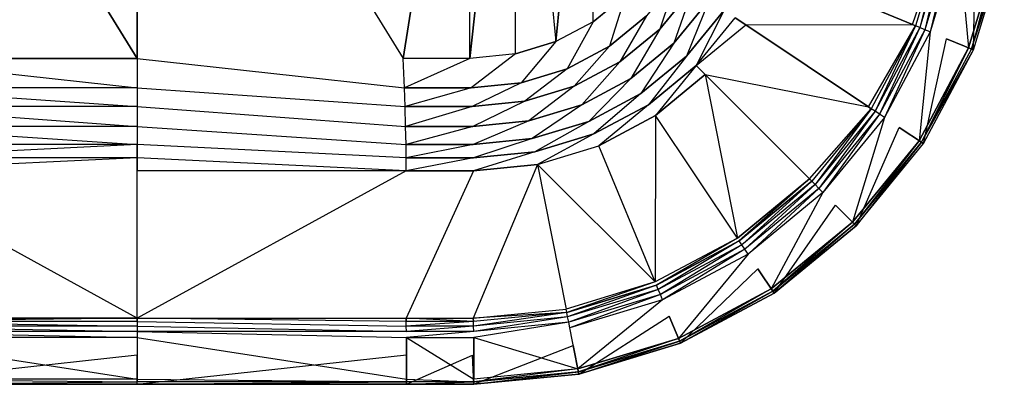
# Model space of a CAD drawing. Extents: x 0 to 0.6, y -0.37 to 0.
# Tile 4 of 6: x 0.26 to 0.597, y -0.37 to -0.246. Entities that reach past the tile are written whole.
import ezdxf

# ---------------------------------------------------------------- set-up
doc = ezdxf.new("R2010")
doc.units = 0
doc.layers.add('L0_WASHBASIN_N_3059_', color=7, linetype='CONTINUOUS')

msp = doc.modelspace()

# ---------------------------------------------------------------- linework, layer by layer
at = {"layer": 'L0_WASHBASIN_N_3059_', "color": 8}
for points, invisible_edges in [([(0.208978, -0.11127), (0.208978, -0.25873), (0.3, -0.25873), (0.208978, -0.11127)], 8), ([(0.208978, -0.11127), (0.3, -0.25873), (0.3, -0.11127), (0.208978, -0.11127)], 12), ([(0.391022, -0.25873), (0.3, -0.11127), (0.3, -0.25873), (0.391022, -0.25873)], 13), ([(0.3, -0.11127), (0.391022, -0.25873), (0.391022, -0.11127), (0.3, -0.11127)], 10), ([(0.391022, -0.11127), (0.391022, -0.25873), (0.413778, -0.11127), (0.391022, -0.11127)], 13), ([(0.413778, -0.11127), (0.391022, -0.25873), (0.413778, -0.25873), (0.413778, -0.11127)], 10), ([(0.413778, -0.11127), (0.413778, -0.25873), (0.429366, -0.112806), (0.413778, -0.11127)], 13), ([(0.429366, -0.112806), (0.413778, -0.25873), (0.429366, -0.257194), (0.429366, -0.112806)], 10), ([(0.429366, -0.112806), (0.429366, -0.257194), (0.443175, -0.253006), (0.429366, -0.112806)], 13), ([(0.429366, -0.112806), (0.443175, -0.253006), (0.443175, -0.116994), (0.429366, -0.112806)], 10), ([(0.443175, -0.116994), (0.443175, -0.253006), (0.455901, -0.123797), (0.443175, -0.116994)], 13), ([(0.455901, -0.123797), (0.443175, -0.253006), (0.455901, -0.246203), (0.455901, -0.123797)], 10), ([(0.455901, -0.123797), (0.455901, -0.246203), (0.467055, -0.237049), (0.455901, -0.123797)], 13), ([(0.574308, -0.216687, 0.085922), (0.518544, -0.227887, 0.018011), (0.565065, -0.247156, 0.085922), (0.574308, -0.216687, 0.085922)], 13), ([(0.565065, -0.247156, 0.085922), (0.57547, -0.216918, 0.087537), (0.574308, -0.216687, 0.085922), (0.565065, -0.247156, 0.085922)], 12), ([(0.57547, -0.216918, 0.087537), (0.565065, -0.247156, 0.085922), (0.56616, -0.24761, 0.087537), (0.57547, -0.216918, 0.087537)], 13), ([(0.567609, -0.248212, 0.088555), (0.57547, -0.216918, 0.087537), (0.56616, -0.24761, 0.087537), (0.567609, -0.248212, 0.088555)], 13), ([(0.57547, -0.216918, 0.087537), (0.567609, -0.248212, 0.088555), (0.577009, -0.217225, 0.088555), (0.57547, -0.216918, 0.087537)], 10), ([(0.569297, -0.248912, 0.088977), (0.577009, -0.217225, 0.088555), (0.567609, -0.248212, 0.088555), (0.569297, -0.248912, 0.088977)], 13), ([(0.577009, -0.217225, 0.088555), (0.569297, -0.248912, 0.088977), (0.578801, -0.217582, 0.088977), (0.577009, -0.217225, 0.088555)], 10), ([(0.571154, -0.249681, 0.088977), (0.578801, -0.217582, 0.088977), (0.569297, -0.248912, 0.088977), (0.571154, -0.249681, 0.088977)], 13), ([(0.578801, -0.217582, 0.088977), (0.571154, -0.249681, 0.088977), (0.580772, -0.217974, 0.088977), (0.578801, -0.217582, 0.088977)], 10), ([(0.584302, -0.255135, 0.088977), (0.580772, -0.217974, 0.088977), (0.571154, -0.249681, 0.088977), (0.584302, -0.255135, 0.088977)], 13), ([(0.580772, -0.217974, 0.088977), (0.584302, -0.255135, 0.088977), (0.594731, -0.220755, 0.088977), (0.580772, -0.217974, 0.088977)], 12), ([(0.586694, -0.219164, 0.086977), (0.585972, -0.255827, 0.086977), (0.576733, -0.252, 0.086977), (0.586694, -0.219164, 0.086977)], 13), ([(0.585231, -0.255519, 0.088977), (0.594731, -0.220755, 0.088977), (0.584302, -0.255135, 0.088977), (0.585231, -0.255519, 0.088977)], 13), ([(0.594731, -0.220755, 0.088977), (0.585231, -0.255519, 0.088977), (0.595717, -0.22095, 0.088977), (0.594731, -0.220755, 0.088977)], 12), ([(0.585231, -0.255519, 0.088977), (0.596504, -0.221107, 0.087977), (0.595717, -0.22095, 0.088977), (0.585231, -0.255519, 0.088977)], 12), ([(0.596504, -0.221107, 0.087977), (0.585231, -0.255519, 0.088977), (0.585972, -0.255827, 0.087977), (0.596504, -0.221107, 0.087977)], 13), ([(0.585972, -0.255827, 0.086977), (0.586694, -0.219164, 0.086977), (0.596504, -0.221107, 0.086977), (0.585972, -0.255827, 0.086977)], 12), ([(0.596504, -0.221107, 0.086977), (0.585972, -0.255827, 0.087977), (0.585972, -0.255827, 0.086977), (0.596504, -0.221107, 0.086977)], 13), ([(0.585972, -0.255827, 0.087977), (0.596504, -0.221107, 0.086977), (0.596504, -0.221107, 0.087977), (0.585972, -0.255827, 0.087977)], 12), ([(0.518544, -0.227887, 0.018011), (0.504529, -0.244818, 0.012061), (0.508188, -0.247262, 0.018011), (0.518544, -0.227887, 0.018011)], 13), ([(0.508188, -0.247262, 0.018011), (0.565065, -0.247156, 0.085922), (0.518544, -0.227887, 0.018011), (0.508188, -0.247262, 0.018011)], 12), ([(0.47872, -0.248714, 0.000918), (0.484564, -0.231477), (0.474161, -0.244155), (0.47872, -0.248714, 0.000918)], 13), ([(0.484564, -0.231477), (0.47872, -0.248714, 0.000918), (0.489926, -0.23506, 0.000918), (0.484564, -0.231477)], 12), ([(0.483548, -0.253542, 0.003533), (0.489926, -0.23506, 0.000918), (0.47872, -0.248714, 0.000918), (0.483548, -0.253542, 0.003533)], 13), ([(0.489926, -0.23506, 0.000918), (0.483548, -0.253542, 0.003533), (0.495603, -0.238853, 0.003533), (0.489926, -0.23506, 0.000918)], 12), ([(0.461483, -0.254558), (0.467055, -0.237049), (0.455901, -0.246203), (0.461483, -0.254558)], 13), ([(0.467055, -0.237049), (0.461483, -0.254558), (0.474161, -0.244155), (0.467055, -0.237049)], 12), ([(0.487909, -0.257903, 0.007446), (0.495603, -0.238853, 0.003533), (0.483548, -0.253542, 0.003533), (0.487909, -0.257903, 0.007446)], 13), ([(0.495603, -0.238853, 0.003533), (0.487909, -0.257903, 0.007446), (0.500731, -0.24228, 0.007446), (0.495603, -0.238853, 0.003533)], 12), ([(0.491139, -0.261133, 0.012061), (0.500731, -0.24228, 0.007446), (0.487909, -0.257903, 0.007446), (0.491139, -0.261133, 0.012061)], 13), ([(0.500731, -0.24228, 0.007446), (0.491139, -0.261133, 0.012061), (0.504529, -0.244818, 0.012061), (0.500731, -0.24228, 0.007446)], 12), ([(0.465066, -0.25992, 0.000918), (0.474161, -0.244155), (0.461483, -0.254558), (0.465066, -0.25992, 0.000918)], 13), ([(0.474161, -0.244155), (0.465066, -0.25992, 0.000918), (0.47872, -0.248714, 0.000918), (0.474161, -0.244155)], 12), ([(0.491139, -0.261133, 0.012061), (0.508188, -0.247262, 0.018011), (0.504529, -0.244818, 0.012061), (0.491139, -0.261133, 0.012061)], 12), ([(0.44702, -0.262289), (0.455901, -0.246203), (0.443175, -0.253006), (0.44702, -0.262289)], 13), ([(0.455901, -0.246203), (0.44702, -0.262289), (0.461483, -0.254558), (0.455901, -0.246203)], 12), ([(0.468859, -0.265597, 0.003533), (0.47872, -0.248714, 0.000918), (0.465066, -0.25992, 0.000918), (0.468859, -0.265597, 0.003533)], 13), ([(0.47872, -0.248714, 0.000918), (0.468859, -0.265597, 0.003533), (0.483548, -0.253542, 0.003533), (0.47872, -0.248714, 0.000918)], 12), ([(0.508188, -0.247262, 0.018011), (0.491139, -0.261133, 0.012061), (0.49425, -0.264244, 0.018011), (0.508188, -0.247262, 0.018011)], 13), ([(0.49425, -0.264244, 0.018011), (0.550056, -0.275237, 0.085922), (0.508188, -0.247262, 0.018011), (0.49425, -0.264244, 0.018011)], 12), ([(0.565065, -0.247156, 0.085922), (0.508188, -0.247262, 0.018011), (0.550056, -0.275237, 0.085922), (0.565065, -0.247156, 0.085922)], 13), ([(0.550056, -0.275237, 0.085922), (0.56616, -0.24761, 0.087537), (0.565065, -0.247156, 0.085922), (0.550056, -0.275237, 0.085922)], 12), ([(0.56616, -0.24761, 0.087537), (0.550056, -0.275237, 0.085922), (0.551041, -0.275896, 0.087537), (0.56616, -0.24761, 0.087537)], 13), ([(0.552345, -0.27677, 0.088555), (0.56616, -0.24761, 0.087537), (0.551041, -0.275896, 0.087537), (0.552345, -0.27677, 0.088555)], 13), ([(0.56616, -0.24761, 0.087537), (0.552345, -0.27677, 0.088555), (0.567609, -0.248212, 0.088555), (0.56616, -0.24761, 0.087537)], 10), ([(0.553863, -0.277786, 0.088977), (0.567609, -0.248212, 0.088555), (0.552345, -0.27677, 0.088555), (0.553863, -0.277786, 0.088977)], 13), ([(0.567609, -0.248212, 0.088555), (0.553863, -0.277786, 0.088977), (0.569297, -0.248912, 0.088977), (0.567609, -0.248212, 0.088555)], 10), ([(0.555534, -0.278902, 0.088977), (0.569297, -0.248912, 0.088977), (0.553863, -0.277786, 0.088977), (0.555534, -0.278902, 0.088977)], 13), ([(0.569297, -0.248912, 0.088977), (0.555534, -0.278902, 0.088977), (0.571154, -0.249681, 0.088977), (0.569297, -0.248912, 0.088977)], 10), ([(0.567366, -0.28682, 0.088977), (0.571154, -0.249681, 0.088977), (0.555534, -0.278902, 0.088977), (0.567366, -0.28682, 0.088977)], 13), ([(0.576733, -0.252, 0.086977), (0.568869, -0.287824, 0.086977), (0.560554, -0.282268, 0.086977), (0.576733, -0.252, 0.086977)], 13), ([(0.571154, -0.249681, 0.088977), (0.567366, -0.28682, 0.088977), (0.584302, -0.255135, 0.088977), (0.571154, -0.249681, 0.088977)], 12), ([(0.568869, -0.287824, 0.086977), (0.576733, -0.252, 0.086977), (0.585972, -0.255827, 0.086977), (0.568869, -0.287824, 0.086977)], 12), ([(0.431327, -0.26705), (0.443175, -0.253006), (0.429366, -0.257194), (0.431327, -0.26705)], 13), ([(0.443175, -0.253006), (0.431327, -0.26705), (0.44702, -0.262289), (0.443175, -0.253006)], 12), ([(0.449488, -0.268247, 0.000918), (0.461483, -0.254558), (0.44702, -0.262289), (0.449488, -0.268247, 0.000918)], 13), ([(0.461483, -0.254558), (0.449488, -0.268247, 0.000918), (0.465066, -0.25992, 0.000918), (0.461483, -0.254558)], 12), ([(0.472286, -0.270725, 0.007446), (0.483548, -0.253542, 0.003533), (0.468859, -0.265597, 0.003533), (0.472286, -0.270725, 0.007446)], 13), ([(0.483548, -0.253542, 0.003533), (0.472286, -0.270725, 0.007446), (0.487909, -0.257903, 0.007446), (0.483548, -0.253542, 0.003533)], 12), ([(0.568202, -0.287378, 0.088977), (0.584302, -0.255135, 0.088977), (0.567366, -0.28682, 0.088977), (0.568202, -0.287378, 0.088977)], 13), ([(0.584302, -0.255135, 0.088977), (0.568202, -0.287378, 0.088977), (0.585231, -0.255519, 0.088977), (0.584302, -0.255135, 0.088977)], 12), ([(0.568202, -0.287378, 0.088977), (0.585972, -0.255827, 0.087977), (0.585231, -0.255519, 0.088977), (0.568202, -0.287378, 0.088977)], 12), ([(0.585972, -0.255827, 0.087977), (0.568202, -0.287378, 0.088977), (0.568869, -0.287824, 0.087977), (0.585972, -0.255827, 0.087977)], 13), ([(0.585972, -0.255827, 0.086977), (0.568869, -0.287824, 0.087977), (0.568869, -0.287824, 0.086977), (0.585972, -0.255827, 0.086977)], 13), ([(0.568869, -0.287824, 0.087977), (0.585972, -0.255827, 0.086977), (0.585972, -0.255827, 0.087977), (0.568869, -0.287824, 0.087977)], 12), ([(0.3, -0.26873), (0.208978, -0.25873), (0.208585, -0.26873), (0.3, -0.26873)], 13), ([(0.208978, -0.25873), (0.3, -0.26873), (0.3, -0.25873), (0.208978, -0.25873)], 10), ([(0.391415, -0.26873), (0.3, -0.25873), (0.3, -0.26873), (0.391415, -0.26873)], 13), ([(0.3, -0.25873), (0.391415, -0.26873), (0.391022, -0.25873), (0.3, -0.25873)], 12), ([(0.391415, -0.26873), (0.413778, -0.25873), (0.391022, -0.25873), (0.391415, -0.26873)], 13), ([(0.413778, -0.25873), (0.391415, -0.26873), (0.414269, -0.26873), (0.413778, -0.25873)], 12), ([(0.414269, -0.26873), (0.429366, -0.257194), (0.413778, -0.25873), (0.414269, -0.26873)], 13), ([(0.429366, -0.257194), (0.414269, -0.26873), (0.431327, -0.26705), (0.429366, -0.257194)], 12), ([(0.474824, -0.274523, 0.012061), (0.487909, -0.257903, 0.007446), (0.472286, -0.270725, 0.007446), (0.474824, -0.274523, 0.012061)], 13), ([(0.487909, -0.257903, 0.007446), (0.474824, -0.274523, 0.012061), (0.491139, -0.261133, 0.012061), (0.487909, -0.257903, 0.007446)], 12), ([(0.432585, -0.273374, 0.000918), (0.44702, -0.262289), (0.431327, -0.26705), (0.432585, -0.273374, 0.000918)], 13), ([(0.44702, -0.262289), (0.432585, -0.273374, 0.000918), (0.449488, -0.268247, 0.000918), (0.44702, -0.262289)], 12), ([(0.452101, -0.274555, 0.003533), (0.465066, -0.25992, 0.000918), (0.449488, -0.268247, 0.000918), (0.452101, -0.274555, 0.003533)], 13), ([(0.465066, -0.25992, 0.000918), (0.452101, -0.274555, 0.003533), (0.468859, -0.265597, 0.003533), (0.465066, -0.25992, 0.000918)], 12), ([(0.477268, -0.278182, 0.018011), (0.491139, -0.261133, 0.012061), (0.474824, -0.274523, 0.012061), (0.477268, -0.278182, 0.018011)], 13), ([(0.491139, -0.261133, 0.012061), (0.477268, -0.278182, 0.018011), (0.49425, -0.264244, 0.018011), (0.491139, -0.261133, 0.012061)], 12), ([(0.454461, -0.280253, 0.007446), (0.468859, -0.265597, 0.003533), (0.452101, -0.274555, 0.003533), (0.454461, -0.280253, 0.007446)], 13), ([(0.468859, -0.265597, 0.003533), (0.454461, -0.280253, 0.007446), (0.472286, -0.270725, 0.007446), (0.468859, -0.265597, 0.003533)], 12), ([(0.505243, -0.32005, 0.085922), (0.49425, -0.264244, 0.018011), (0.477268, -0.278182, 0.018011), (0.505243, -0.32005, 0.085922)], 13), ([(0.550056, -0.275237, 0.085922), (0.49425, -0.264244, 0.018011), (0.529856, -0.29985, 0.085922), (0.550056, -0.275237, 0.085922)], 13), ([(0.49425, -0.264244, 0.018011), (0.505243, -0.32005, 0.085922), (0.529856, -0.29985, 0.085922), (0.49425, -0.264244, 0.018011)], 12), ([(0.3, -0.27515, 0.000918), (0.208585, -0.26873), (0.208359, -0.27515, 0.000918), (0.3, -0.27515, 0.000918)], 13), ([(0.208585, -0.26873), (0.3, -0.27515, 0.000918), (0.3, -0.26873), (0.208585, -0.26873)], 10), ([(0.391641, -0.27515, 0.000918), (0.3, -0.26873), (0.3, -0.27515, 0.000918), (0.391641, -0.27515, 0.000918)], 13), ([(0.3, -0.26873), (0.391641, -0.27515, 0.000918), (0.391415, -0.26873), (0.3, -0.26873)], 12), ([(0.391641, -0.27515, 0.000918), (0.414269, -0.26873), (0.391415, -0.26873), (0.391641, -0.27515, 0.000918)], 13), ([(0.414269, -0.26873), (0.391641, -0.27515, 0.000918), (0.414551, -0.27515, 0.000918), (0.414269, -0.26873)], 12), ([(0.414551, -0.27515, 0.000918), (0.431327, -0.26705), (0.414269, -0.26873), (0.414551, -0.27515, 0.000918)], 13), ([(0.431327, -0.26705), (0.414551, -0.27515, 0.000918), (0.432585, -0.273374, 0.000918), (0.431327, -0.26705)], 12), ([(0.433917, -0.280071, 0.003533), (0.449488, -0.268247, 0.000918), (0.432585, -0.273374, 0.000918), (0.433917, -0.280071, 0.003533)], 13), ([(0.449488, -0.268247, 0.000918), (0.433917, -0.280071, 0.003533), (0.452101, -0.274555, 0.003533), (0.449488, -0.268247, 0.000918)], 12), ([(0.456209, -0.284473, 0.012061), (0.472286, -0.270725, 0.007446), (0.454461, -0.280253, 0.007446), (0.456209, -0.284473, 0.012061)], 13), ([(0.472286, -0.270725, 0.007446), (0.456209, -0.284473, 0.012061), (0.474824, -0.274523, 0.012061), (0.472286, -0.270725, 0.007446)], 12), ([(0.3, -0.281955, 0.003533), (0.208359, -0.27515, 0.000918), (0.208168, -0.281955, 0.003533), (0.3, -0.281955, 0.003533)], 13), ([(0.208359, -0.27515, 0.000918), (0.3, -0.281955, 0.003533), (0.3, -0.27515, 0.000918), (0.208359, -0.27515, 0.000918)], 10), ([(0.391832, -0.281955, 0.003533), (0.3, -0.27515, 0.000918), (0.3, -0.281955, 0.003533), (0.391832, -0.281955, 0.003533)], 13), ([(0.3, -0.27515, 0.000918), (0.391832, -0.281955, 0.003533), (0.391641, -0.27515, 0.000918), (0.3, -0.27515, 0.000918)], 12), ([(0.391832, -0.281955, 0.003533), (0.414551, -0.27515, 0.000918), (0.391641, -0.27515, 0.000918), (0.391832, -0.281955, 0.003533)], 13), ([(0.414551, -0.27515, 0.000918), (0.391832, -0.281955, 0.003533), (0.41479, -0.281955, 0.003533), (0.414551, -0.27515, 0.000918)], 12), ([(0.41479, -0.281955, 0.003533), (0.432585, -0.273374, 0.000918), (0.414551, -0.27515, 0.000918), (0.41479, -0.281955, 0.003533)], 13), ([(0.432585, -0.273374, 0.000918), (0.41479, -0.281955, 0.003533), (0.433917, -0.280071, 0.003533), (0.432585, -0.273374, 0.000918)], 12), ([(0.43512, -0.28612, 0.007446), (0.452101, -0.274555, 0.003533), (0.433917, -0.280071, 0.003533), (0.43512, -0.28612, 0.007446)], 13), ([(0.452101, -0.274555, 0.003533), (0.43512, -0.28612, 0.007446), (0.454461, -0.280253, 0.007446), (0.452101, -0.274555, 0.003533)], 12), ([(0.457893, -0.288538, 0.018011), (0.474824, -0.274523, 0.012061), (0.456209, -0.284473, 0.012061), (0.457893, -0.288538, 0.018011)], 13), ([(0.474824, -0.274523, 0.012061), (0.457893, -0.288538, 0.018011), (0.477268, -0.278182, 0.018011), (0.474824, -0.274523, 0.012061)], 12), ([(0.529856, -0.29985, 0.085922), (0.551041, -0.275896, 0.087537), (0.550056, -0.275237, 0.085922), (0.529856, -0.29985, 0.085922)], 12), ([(0.551041, -0.275896, 0.087537), (0.529856, -0.29985, 0.085922), (0.530694, -0.300688, 0.087537), (0.551041, -0.275896, 0.087537)], 13), ([(0.531802, -0.301801, 0.088555), (0.551041, -0.275896, 0.087537), (0.530694, -0.300688, 0.087537), (0.531802, -0.301801, 0.088555)], 13), ([(0.551041, -0.275896, 0.087537), (0.531802, -0.301801, 0.088555), (0.552345, -0.27677, 0.088555), (0.551041, -0.275896, 0.087537)], 10), ([(0.477162, -0.335059, 0.085922), (0.477268, -0.278182, 0.018011), (0.457893, -0.288538, 0.018011), (0.477162, -0.335059, 0.085922)], 13), ([(0.477268, -0.278182, 0.018011), (0.477162, -0.335059, 0.085922), (0.505243, -0.32005, 0.085922), (0.477268, -0.278182, 0.018011)], 10), ([(0.533094, -0.303094, 0.088977), (0.552345, -0.27677, 0.088555), (0.531802, -0.301801, 0.088555), (0.533094, -0.303094, 0.088977)], 13), ([(0.552345, -0.27677, 0.088555), (0.533094, -0.303094, 0.088977), (0.553863, -0.277786, 0.088977), (0.552345, -0.27677, 0.088555)], 10), ([(0.534515, -0.304515, 0.088977), (0.553863, -0.277786, 0.088977), (0.533094, -0.303094, 0.088977), (0.534515, -0.304515, 0.088977)], 13), ([(0.553863, -0.277786, 0.088977), (0.534515, -0.304515, 0.088977), (0.555534, -0.278902, 0.088977), (0.553863, -0.277786, 0.088977)], 10), ([(0.544574, -0.314592, 0.088977), (0.555534, -0.278902, 0.088977), (0.534515, -0.304515, 0.088977), (0.544574, -0.314592, 0.088977)], 13), ([(0.555534, -0.278902, 0.088977), (0.544574, -0.314592, 0.088977), (0.567366, -0.28682, 0.088977), (0.555534, -0.278902, 0.088977)], 12), ([(0.3, -0.288106, 0.007446), (0.208168, -0.281955, 0.003533), (0.20804, -0.288106, 0.007446), (0.3, -0.288106, 0.007446)], 13), ([(0.208168, -0.281955, 0.003533), (0.3, -0.288106, 0.007446), (0.3, -0.281955, 0.003533), (0.208168, -0.281955, 0.003533)], 10), ([(0.39196, -0.288106, 0.007446), (0.3, -0.281955, 0.003533), (0.3, -0.288106, 0.007446), (0.39196, -0.288106, 0.007446)], 13), ([(0.3, -0.281955, 0.003533), (0.39196, -0.288106, 0.007446), (0.391832, -0.281955, 0.003533), (0.3, -0.281955, 0.003533)], 12), ([(0.39196, -0.288106, 0.007446), (0.41479, -0.281955, 0.003533), (0.391832, -0.281955, 0.003533), (0.39196, -0.288106, 0.007446)], 13), ([(0.41479, -0.281955, 0.003533), (0.39196, -0.288106, 0.007446), (0.41495, -0.288106, 0.007446), (0.41479, -0.281955, 0.003533)], 12), ([(0.41495, -0.288106, 0.007446), (0.433917, -0.280071, 0.003533), (0.41479, -0.281955, 0.003533), (0.41495, -0.288106, 0.007446)], 13), ([(0.433917, -0.280071, 0.003533), (0.41495, -0.288106, 0.007446), (0.43512, -0.28612, 0.007446), (0.433917, -0.280071, 0.003533)], 12), ([(0.436011, -0.2906, 0.012061), (0.454461, -0.280253, 0.007446), (0.43512, -0.28612, 0.007446), (0.436011, -0.2906, 0.012061)], 13), ([(0.454461, -0.280253, 0.007446), (0.436011, -0.2906, 0.012061), (0.456209, -0.284473, 0.012061), (0.454461, -0.280253, 0.007446)], 12), ([(0.560554, -0.282268, 0.086977), (0.545852, -0.31587, 0.086977), (0.538781, -0.308799, 0.086977), (0.560554, -0.282268, 0.086977)], 13), ([(0.545852, -0.31587, 0.086977), (0.560554, -0.282268, 0.086977), (0.568869, -0.287824, 0.086977), (0.545852, -0.31587, 0.086977)], 12), ([(0.415006, -0.292669, 0.012061), (0.43512, -0.28612, 0.007446), (0.41495, -0.288106, 0.007446), (0.415006, -0.292669, 0.012061)], 13), ([(0.43512, -0.28612, 0.007446), (0.415006, -0.292669, 0.012061), (0.436011, -0.2906, 0.012061), (0.43512, -0.28612, 0.007446)], 12), ([(0.436869, -0.294915, 0.018011), (0.456209, -0.284473, 0.012061), (0.436011, -0.2906, 0.012061), (0.436869, -0.294915, 0.018011)], 13), ([(0.456209, -0.284473, 0.012061), (0.436869, -0.294915, 0.018011), (0.457893, -0.288538, 0.018011), (0.456209, -0.284473, 0.012061)], 12), ([(0.207995, -0.292669, 0.012061), (0.3, -0.288106, 0.007446), (0.20804, -0.288106, 0.007446), (0.207995, -0.292669, 0.012061)], 13), ([(0.3, -0.288106, 0.007446), (0.207995, -0.292669, 0.012061), (0.3, -0.292669, 0.012061), (0.3, -0.288106, 0.007446)], 10), ([(0.3, -0.288106, 0.007446), (0.392005, -0.292669, 0.012061), (0.39196, -0.288106, 0.007446), (0.3, -0.288106, 0.007446)], 13), ([(0.392005, -0.292669, 0.012061), (0.3, -0.288106, 0.007446), (0.3, -0.292669, 0.012061), (0.392005, -0.292669, 0.012061)], 12), ([(0.392005, -0.292669, 0.012061), (0.41495, -0.288106, 0.007446), (0.39196, -0.288106, 0.007446), (0.392005, -0.292669, 0.012061)], 13), ([(0.41495, -0.288106, 0.007446), (0.392005, -0.292669, 0.012061), (0.415006, -0.292669, 0.012061), (0.41495, -0.288106, 0.007446)], 12), ([(0.436869, -0.294915, 0.018011), (0.477162, -0.335059, 0.085922), (0.457893, -0.288538, 0.018011), (0.436869, -0.294915, 0.018011)], 13), ([(0.545285, -0.315303, 0.088977), (0.567366, -0.28682, 0.088977), (0.544574, -0.314592, 0.088977), (0.545285, -0.315303, 0.088977)], 13), ([(0.567366, -0.28682, 0.088977), (0.545285, -0.315303, 0.088977), (0.568202, -0.287378, 0.088977), (0.567366, -0.28682, 0.088977)], 12), ([(0.545852, -0.31587, 0.087977), (0.568202, -0.287378, 0.088977), (0.545285, -0.315303, 0.088977), (0.545852, -0.31587, 0.087977)], 13), ([(0.568202, -0.287378, 0.088977), (0.545852, -0.31587, 0.087977), (0.568869, -0.287824, 0.087977), (0.568202, -0.287378, 0.088977)], 12), ([(0.568869, -0.287824, 0.086977), (0.545852, -0.31587, 0.087977), (0.545852, -0.31587, 0.086977), (0.568869, -0.287824, 0.086977)], 13), ([(0.545852, -0.31587, 0.087977), (0.568869, -0.287824, 0.086977), (0.568869, -0.287824, 0.087977), (0.545852, -0.31587, 0.087977)], 12), ([(0.207954, -0.297071, 0.018006), (0.3, -0.292669, 0.012061), (0.207995, -0.292669, 0.012061), (0.207954, -0.297071, 0.018006)], 13), ([(0.3, -0.292669, 0.012061), (0.207954, -0.297071, 0.018006), (0.3, -0.297073, 0.018004), (0.3, -0.292669, 0.012061)], 10), ([(0.3, -0.292669, 0.012061), (0.392046, -0.297071, 0.018006), (0.392005, -0.292669, 0.012061), (0.3, -0.292669, 0.012061)], 13), ([(0.392046, -0.297071, 0.018006), (0.3, -0.292669, 0.012061), (0.3, -0.297073, 0.018004), (0.392046, -0.297071, 0.018006)], 12), ([(0.392046, -0.297071, 0.018006), (0.415006, -0.292669, 0.012061), (0.392005, -0.292669, 0.012061), (0.392046, -0.297071, 0.018006)], 13), ([(0.415006, -0.292669, 0.012061), (0.392046, -0.297071, 0.018006), (0.415057, -0.29707, 0.018006), (0.415006, -0.292669, 0.012061)], 12), ([(0.415057, -0.29707, 0.018006), (0.436011, -0.2906, 0.012061), (0.415006, -0.292669, 0.012061), (0.415057, -0.29707, 0.018006)], 13), ([(0.436011, -0.2906, 0.012061), (0.415057, -0.29707, 0.018006), (0.436869, -0.294915, 0.018011), (0.436011, -0.2906, 0.012061)], 12), ([(0.414948, -0.347421, 0.085928), (0.436869, -0.294915, 0.018011), (0.415057, -0.29707, 0.018006), (0.414948, -0.347421, 0.085928)], 13), ([(0.436869, -0.294915, 0.018011), (0.414948, -0.347421, 0.085928), (0.446693, -0.344302, 0.085922), (0.436869, -0.294915, 0.018011)], 12), ([(0.477162, -0.335059, 0.085922), (0.436869, -0.294915, 0.018011), (0.446693, -0.344302, 0.085922), (0.477162, -0.335059, 0.085922)], 12), ([(0.207954, -0.297071, 0.018006), (0.3, -0.347417, 0.08593), (0.3, -0.297073, 0.018004), (0.207954, -0.297071, 0.018006)], 13), ([(0.3, -0.347417, 0.08593), (0.207954, -0.297071, 0.018006), (0.208042, -0.34742, 0.085928), (0.3, -0.347417, 0.08593)], 10), ([(0.3, -0.347417, 0.08593), (0.392046, -0.297071, 0.018006), (0.3, -0.297073, 0.018004), (0.3, -0.347417, 0.08593)], 13), ([(0.392046, -0.297071, 0.018006), (0.3, -0.347417, 0.08593), (0.391958, -0.34742, 0.085928), (0.392046, -0.297071, 0.018006)], 12), ([(0.391958, -0.34742, 0.085928), (0.415057, -0.29707, 0.018006), (0.392046, -0.297071, 0.018006), (0.391958, -0.34742, 0.085928)], 13), ([(0.415057, -0.29707, 0.018006), (0.391958, -0.34742, 0.085928), (0.414948, -0.347421, 0.085928), (0.415057, -0.29707, 0.018006)], 12), ([(0.505902, -0.321035, 0.087537), (0.529856, -0.29985, 0.085922), (0.505243, -0.32005, 0.085922), (0.505902, -0.321035, 0.087537)], 13), ([(0.529856, -0.29985, 0.085922), (0.505902, -0.321035, 0.087537), (0.530694, -0.300688, 0.087537), (0.529856, -0.29985, 0.085922)], 12), ([(0.506771, -0.322343, 0.088555), (0.530694, -0.300688, 0.087537), (0.505902, -0.321035, 0.087537), (0.506771, -0.322343, 0.088555)], 13), ([(0.530694, -0.300688, 0.087537), (0.506771, -0.322343, 0.088555), (0.531802, -0.301801, 0.088555), (0.530694, -0.300688, 0.087537)], 10), ([(0.507786, -0.323863, 0.088977), (0.531802, -0.301801, 0.088555), (0.506771, -0.322343, 0.088555), (0.507786, -0.323863, 0.088977)], 13), ([(0.531802, -0.301801, 0.088555), (0.507786, -0.323863, 0.088977), (0.533094, -0.303094, 0.088977), (0.531802, -0.301801, 0.088555)], 10), ([(0.508902, -0.325534, 0.088977), (0.533094, -0.303094, 0.088977), (0.507786, -0.323863, 0.088977), (0.508902, -0.325534, 0.088977)], 13), ([(0.533094, -0.303094, 0.088977), (0.508902, -0.325534, 0.088977), (0.534515, -0.304515, 0.088977), (0.533094, -0.303094, 0.088977)], 10), ([(0.516802, -0.337384, 0.088977), (0.534515, -0.304515, 0.088977), (0.508902, -0.325534, 0.088977), (0.516802, -0.337384, 0.088977)], 13), ([(0.534515, -0.304515, 0.088977), (0.516802, -0.337384, 0.088977), (0.544574, -0.314592, 0.088977), (0.534515, -0.304515, 0.088977)], 12), ([(0.538781, -0.308799, 0.086977), (0.517805, -0.338887, 0.086977), (0.51225, -0.330573, 0.086977), (0.538781, -0.308799, 0.086977)], 13), ([(0.517805, -0.338887, 0.086977), (0.538781, -0.308799, 0.086977), (0.545852, -0.31587, 0.086977), (0.517805, -0.338887, 0.086977)], 12), ([(0.51736, -0.33822, 0.088977), (0.544574, -0.314592, 0.088977), (0.516802, -0.337384, 0.088977), (0.51736, -0.33822, 0.088977)], 13), ([(0.544574, -0.314592, 0.088977), (0.51736, -0.33822, 0.088977), (0.545285, -0.315303, 0.088977), (0.544574, -0.314592, 0.088977)], 12), ([(0.517805, -0.338887, 0.087977), (0.545285, -0.315303, 0.088977), (0.51736, -0.33822, 0.088977), (0.517805, -0.338887, 0.087977)], 13), ([(0.545285, -0.315303, 0.088977), (0.517805, -0.338887, 0.087977), (0.545852, -0.31587, 0.087977), (0.545285, -0.315303, 0.088977)], 12), ([(0.545852, -0.31587, 0.087977), (0.517805, -0.338887, 0.086977), (0.545852, -0.31587, 0.086977), (0.545852, -0.31587, 0.087977)], 13), ([(0.517805, -0.338887, 0.086977), (0.545852, -0.31587, 0.087977), (0.517805, -0.338887, 0.087977), (0.517805, -0.338887, 0.086977)], 12), ([(0.477616, -0.336154, 0.087537), (0.505243, -0.32005, 0.085922), (0.477162, -0.335059, 0.085922), (0.477616, -0.336154, 0.087537)], 13), ([(0.505243, -0.32005, 0.085922), (0.477616, -0.336154, 0.087537), (0.505902, -0.321035, 0.087537), (0.505243, -0.32005, 0.085922)], 12), ([(0.478214, -0.337607, 0.088555), (0.505902, -0.321035, 0.087537), (0.477616, -0.336154, 0.087537), (0.478214, -0.337607, 0.088555)], 13), ([(0.505902, -0.321035, 0.087537), (0.478214, -0.337607, 0.088555), (0.506771, -0.322343, 0.088555), (0.505902, -0.321035, 0.087537)], 10), ([(0.478912, -0.339297, 0.088977), (0.506771, -0.322343, 0.088555), (0.478214, -0.337607, 0.088555), (0.478912, -0.339297, 0.088977)], 13), ([(0.506771, -0.322343, 0.088555), (0.478912, -0.339297, 0.088977), (0.507786, -0.323863, 0.088977), (0.506771, -0.322343, 0.088555)], 10), ([(0.479681, -0.341154, 0.088977), (0.507786, -0.323863, 0.088977), (0.478912, -0.339297, 0.088977), (0.479681, -0.341154, 0.088977)], 13), ([(0.507786, -0.323863, 0.088977), (0.479681, -0.341154, 0.088977), (0.508902, -0.325534, 0.088977), (0.507786, -0.323863, 0.088977)], 10), ([(0.485117, -0.35432, 0.088977), (0.508902, -0.325534, 0.088977), (0.479681, -0.341154, 0.088977), (0.485117, -0.35432, 0.088977)], 13), ([(0.508902, -0.325534, 0.088977), (0.485117, -0.35432, 0.088977), (0.516802, -0.337384, 0.088977), (0.508902, -0.325534, 0.088977)], 12), ([(0.51225, -0.330573, 0.086977), (0.485808, -0.35599, 0.086977), (0.481981, -0.346752, 0.086977), (0.51225, -0.330573, 0.086977)], 13), ([(0.485808, -0.35599, 0.086977), (0.51225, -0.330573, 0.086977), (0.517805, -0.338887, 0.086977), (0.485808, -0.35599, 0.086977)], 12), ([(0.446924, -0.345464, 0.087537), (0.477162, -0.335059, 0.085922), (0.446693, -0.344302, 0.085922), (0.446924, -0.345464, 0.087537)], 13), ([(0.477162, -0.335059, 0.085922), (0.446924, -0.345464, 0.087537), (0.477616, -0.336154, 0.087537), (0.477162, -0.335059, 0.085922)], 12), ([(0.447227, -0.347007, 0.088555), (0.477616, -0.336154, 0.087537), (0.446924, -0.345464, 0.087537), (0.447227, -0.347007, 0.088555)], 13), ([(0.477616, -0.336154, 0.087537), (0.447227, -0.347007, 0.088555), (0.478214, -0.337607, 0.088555), (0.477616, -0.336154, 0.087537)], 10), ([(0.447582, -0.348801, 0.088977), (0.478214, -0.337607, 0.088555), (0.447227, -0.347007, 0.088555), (0.447582, -0.348801, 0.088977)], 13), ([(0.478214, -0.337607, 0.088555), (0.447582, -0.348801, 0.088977), (0.478912, -0.339297, 0.088977), (0.478214, -0.337607, 0.088555)], 10), ([(0.447974, -0.350772, 0.088977), (0.478912, -0.339297, 0.088977), (0.447582, -0.348801, 0.088977), (0.447974, -0.350772, 0.088977)], 13), ([(0.478912, -0.339297, 0.088977), (0.447974, -0.350772, 0.088977), (0.479681, -0.341154, 0.088977), (0.478912, -0.339297, 0.088977)], 10), ([(0.485502, -0.355248, 0.088977), (0.516802, -0.337384, 0.088977), (0.485117, -0.35432, 0.088977), (0.485502, -0.355248, 0.088977)], 13), ([(0.516802, -0.337384, 0.088977), (0.485502, -0.355248, 0.088977), (0.51736, -0.33822, 0.088977), (0.516802, -0.337384, 0.088977)], 12), ([(0.485808, -0.35599, 0.087977), (0.51736, -0.33822, 0.088977), (0.485502, -0.355248, 0.088977), (0.485808, -0.35599, 0.087977)], 12), ([(0.51736, -0.33822, 0.088977), (0.485808, -0.35599, 0.087977), (0.517805, -0.338887, 0.087977), (0.51736, -0.33822, 0.088977)], 13), ([(0.517805, -0.338887, 0.087977), (0.485808, -0.35599, 0.086977), (0.517805, -0.338887, 0.086977), (0.517805, -0.338887, 0.087977)], 13), ([(0.485808, -0.35599, 0.086977), (0.517805, -0.338887, 0.087977), (0.485808, -0.35599, 0.087977), (0.485808, -0.35599, 0.086977)], 12), ([(0.450737, -0.364749, 0.088977), (0.479681, -0.341154, 0.088977), (0.447974, -0.350772, 0.088977), (0.450737, -0.364749, 0.088977)], 13), ([(0.479681, -0.341154, 0.088977), (0.450737, -0.364749, 0.088977), (0.485117, -0.35432, 0.088977), (0.479681, -0.341154, 0.088977)], 12), ([(0.414948, -0.347421, 0.085928), (0.446924, -0.345464, 0.087537), (0.446693, -0.344302, 0.085922), (0.414948, -0.347421, 0.085928)], 13), ([(0.446924, -0.345464, 0.087537), (0.414948, -0.347421, 0.085928), (0.415006, -0.348608, 0.087537), (0.446924, -0.345464, 0.087537)], 12), ([(0.41503, -0.350178, 0.088555), (0.446924, -0.345464, 0.087537), (0.415006, -0.348608, 0.087537), (0.41503, -0.350178, 0.088555)], 13), ([(0.446924, -0.345464, 0.087537), (0.41503, -0.350178, 0.088555), (0.447227, -0.347007, 0.088555), (0.446924, -0.345464, 0.087537)], 10), ([(0.3, -0.350178, 0.088555), (0.207995, -0.348608, 0.087537), (0.207976, -0.350178, 0.088555), (0.3, -0.350178, 0.088555)], 13), ([(0.207995, -0.348608, 0.087537), (0.3, -0.347417, 0.08593), (0.208042, -0.34742, 0.085928), (0.207995, -0.348608, 0.087537)], 13), ([(0.3, -0.347417, 0.08593), (0.207995, -0.348608, 0.087537), (0.3, -0.348608, 0.087537), (0.3, -0.347417, 0.08593)], 10), ([(0.207995, -0.348608, 0.087537), (0.3, -0.350178, 0.088555), (0.3, -0.348608, 0.087537), (0.207995, -0.348608, 0.087537)], 10), ([(0.3, -0.347417, 0.08593), (0.392005, -0.348608, 0.087537), (0.391958, -0.34742, 0.085928), (0.3, -0.347417, 0.08593)], 13), ([(0.392005, -0.348608, 0.087537), (0.3, -0.347417, 0.08593), (0.3, -0.348608, 0.087537), (0.392005, -0.348608, 0.087537)], 12), ([(0.392024, -0.350178, 0.088555), (0.3, -0.348608, 0.087537), (0.3, -0.350178, 0.088555), (0.392024, -0.350178, 0.088555)], 13), ([(0.3, -0.348608, 0.087537), (0.392024, -0.350178, 0.088555), (0.392005, -0.348608, 0.087537), (0.3, -0.348608, 0.087537)], 12), ([(0.391958, -0.34742, 0.085928), (0.415006, -0.348608, 0.087537), (0.414948, -0.347421, 0.085928), (0.391958, -0.34742, 0.085928)], 13), ([(0.415006, -0.348608, 0.087537), (0.391958, -0.34742, 0.085928), (0.392005, -0.348608, 0.087537), (0.415006, -0.348608, 0.087537)], 12), ([(0.392024, -0.350178, 0.088555), (0.415006, -0.348608, 0.087537), (0.392005, -0.348608, 0.087537), (0.392024, -0.350178, 0.088555)], 13), ([(0.415006, -0.348608, 0.087537), (0.392024, -0.350178, 0.088555), (0.41503, -0.350178, 0.088555), (0.415006, -0.348608, 0.087537)], 10), ([(0.415098, -0.352, 0.088977), (0.447227, -0.347007, 0.088555), (0.41503, -0.350178, 0.088555), (0.415098, -0.352, 0.088977)], 13), ([(0.447227, -0.347007, 0.088555), (0.415098, -0.352, 0.088977), (0.447582, -0.348801, 0.088977), (0.447227, -0.347007, 0.088555)], 10), ([(0.415196, -0.354, 0.088977), (0.447582, -0.348801, 0.088977), (0.415098, -0.352, 0.088977), (0.415196, -0.354, 0.088977)], 13), ([(0.447582, -0.348801, 0.088977), (0.415196, -0.354, 0.088977), (0.447974, -0.350772, 0.088977), (0.447582, -0.348801, 0.088977)], 10), ([(0.481981, -0.346752, 0.086977), (0.451088, -0.366522, 0.086977), (0.449145, -0.356713, 0.086977), (0.481981, -0.346752, 0.086977)], 13), ([(0.451088, -0.366522, 0.086977), (0.481981, -0.346752, 0.086977), (0.485808, -0.35599, 0.086977), (0.451088, -0.366522, 0.086977)], 12), ([(0.3, -0.354, 0.088977), (0.207921, -0.352, 0.088977), (0.207843, -0.354, 0.088977), (0.3, -0.354, 0.088977)], 13), ([(0.3, -0.352, 0.088977), (0.207976, -0.350178, 0.088555), (0.207921, -0.352, 0.088977), (0.3, -0.352, 0.088977)], 13), ([(0.207921, -0.352, 0.088977), (0.3, -0.354, 0.088977), (0.3, -0.352, 0.088977), (0.207921, -0.352, 0.088977)], 10), ([(0.207976, -0.350178, 0.088555), (0.3, -0.352, 0.088977), (0.3, -0.350178, 0.088555), (0.207976, -0.350178, 0.088555)], 10), ([(0.392079, -0.352, 0.088977), (0.3, -0.350178, 0.088555), (0.3, -0.352, 0.088977), (0.392079, -0.352, 0.088977)], 13), ([(0.3, -0.350178, 0.088555), (0.392079, -0.352, 0.088977), (0.392024, -0.350178, 0.088555), (0.3, -0.350178, 0.088555)], 12), ([(0.392157, -0.354, 0.088977), (0.3, -0.352, 0.088977), (0.3, -0.354, 0.088977), (0.392157, -0.354, 0.088977)], 13), ([(0.3, -0.352, 0.088977), (0.392157, -0.354, 0.088977), (0.392079, -0.352, 0.088977), (0.3, -0.352, 0.088977)], 10), ([(0.392079, -0.352, 0.088977), (0.41503, -0.350178, 0.088555), (0.392024, -0.350178, 0.088555), (0.392079, -0.352, 0.088977)], 13), ([(0.41503, -0.350178, 0.088555), (0.392079, -0.352, 0.088977), (0.415098, -0.352, 0.088977), (0.41503, -0.350178, 0.088555)], 10), ([(0.392157, -0.354, 0.088977), (0.415098, -0.352, 0.088977), (0.392079, -0.352, 0.088977), (0.392157, -0.354, 0.088977)], 13), ([(0.415098, -0.352, 0.088977), (0.392157, -0.354, 0.088977), (0.415196, -0.354, 0.088977), (0.415098, -0.352, 0.088977)], 12), ([(0.415196, -0.354, 0.088977), (0.450737, -0.364749, 0.088977), (0.447974, -0.350772, 0.088977), (0.415196, -0.354, 0.088977)], 12), ([(0.3, -0.3682, 0.088977), (0.207843, -0.354, 0.088977), (0.207843, -0.3682, 0.088977), (0.3, -0.3682, 0.088977)], 13), ([(0.207843, -0.354, 0.088977), (0.3, -0.3682, 0.088977), (0.3, -0.354, 0.088977), (0.207843, -0.354, 0.088977)], 10), ([(0.392157, -0.3682, 0.088977), (0.3, -0.354, 0.088977), (0.3, -0.3682, 0.088977), (0.392157, -0.3682, 0.088977)], 13), ([(0.3, -0.354, 0.088977), (0.392157, -0.3682, 0.088977), (0.392157, -0.354, 0.088977), (0.3, -0.354, 0.088977)], 12), ([(0.415148, -0.3682, 0.088977), (0.392157, -0.354, 0.088977), (0.392157, -0.3682, 0.088977), (0.415148, -0.3682, 0.088977)], 13), ([(0.392157, -0.354, 0.088977), (0.415148, -0.3682, 0.088977), (0.415196, -0.354, 0.088977), (0.392157, -0.354, 0.088977)], 12), ([(0.449145, -0.356713, 0.086977), (0.415196, -0.37, 0.086977), (0.414714, -0.360012, 0.086977), (0.449145, -0.356713, 0.086977)], 13), ([(0.450737, -0.364749, 0.088977), (0.415196, -0.354, 0.088977), (0.415148, -0.3682, 0.088977), (0.450737, -0.364749, 0.088977)], 13), ([(0.415196, -0.37, 0.086977), (0.449145, -0.356713, 0.086977), (0.451088, -0.366522, 0.086977), (0.415196, -0.37, 0.086977)], 12), ([(0.450933, -0.365735, 0.088977), (0.485117, -0.35432, 0.088977), (0.450737, -0.364749, 0.088977), (0.450933, -0.365735, 0.088977)], 13), ([(0.485117, -0.35432, 0.088977), (0.450933, -0.365735, 0.088977), (0.485502, -0.355248, 0.088977), (0.485117, -0.35432, 0.088977)], 12), ([(0.451088, -0.366522, 0.087977), (0.485502, -0.355248, 0.088977), (0.450933, -0.365735, 0.088977), (0.451088, -0.366522, 0.087977)], 12), ([(0.485502, -0.355248, 0.088977), (0.451088, -0.366522, 0.087977), (0.485808, -0.35599, 0.087977), (0.485502, -0.355248, 0.088977)], 13), ([(0.485808, -0.35599, 0.087977), (0.451088, -0.366522, 0.086977), (0.485808, -0.35599, 0.086977), (0.485808, -0.35599, 0.087977)], 13), ([(0.451088, -0.366522, 0.086977), (0.485808, -0.35599, 0.087977), (0.451088, -0.366522, 0.087977), (0.451088, -0.366522, 0.086977)], 12), ([(0.3, -0.36, 0.086977), (0.207843, -0.37, 0.086977), (0.207843, -0.36, 0.086977), (0.3, -0.36, 0.086977)], 13), ([(0.207843, -0.37, 0.086977), (0.3, -0.36, 0.086977), (0.3, -0.37, 0.086977), (0.207843, -0.37, 0.086977)], 10), ([(0.392157, -0.36, 0.086977), (0.3, -0.37, 0.086977), (0.3, -0.36, 0.086977), (0.392157, -0.36, 0.086977)], 13), ([(0.3, -0.37, 0.086977), (0.392157, -0.36, 0.086977), (0.392157, -0.37, 0.086977), (0.3, -0.37, 0.086977)], 12), ([(0.414714, -0.360012, 0.086977), (0.392157, -0.37, 0.086977), (0.392157, -0.36, 0.086977), (0.414714, -0.360012, 0.086977)], 13), ([(0.392157, -0.37, 0.086977), (0.414714, -0.360012, 0.086977), (0.415196, -0.37, 0.086977), (0.392157, -0.37, 0.086977)], 12), ([(0.415196, -0.3692, 0.088977), (0.450737, -0.364749, 0.088977), (0.415148, -0.3682, 0.088977), (0.415196, -0.3692, 0.088977)], 13), ([(0.450737, -0.364749, 0.088977), (0.415196, -0.3692, 0.088977), (0.450933, -0.365735, 0.088977), (0.450737, -0.364749, 0.088977)], 12), ([(0.450933, -0.365735, 0.088977), (0.415196, -0.37, 0.087977), (0.451088, -0.366522, 0.087977), (0.450933, -0.365735, 0.088977)], 13), ([(0.415196, -0.37, 0.087977), (0.450933, -0.365735, 0.088977), (0.415196, -0.3692, 0.088977), (0.415196, -0.37, 0.087977)], 12), ([(0.451088, -0.366522, 0.087977), (0.415196, -0.37, 0.086977), (0.451088, -0.366522, 0.086977), (0.451088, -0.366522, 0.087977)], 13), ([(0.415196, -0.37, 0.086977), (0.451088, -0.366522, 0.087977), (0.415196, -0.37, 0.087977), (0.415196, -0.37, 0.086977)], 12), ([(0.3, -0.3692, 0.088977), (0.207843, -0.3682, 0.088977), (0.207843, -0.3692, 0.088977), (0.3, -0.3692, 0.088977)], 13), ([(0.207843, -0.3682, 0.088977), (0.3, -0.3692, 0.088977), (0.3, -0.3682, 0.088977), (0.207843, -0.3682, 0.088977)], 10), ([(0.3, -0.3692, 0.088977), (0.207843, -0.37, 0.087977), (0.3, -0.37, 0.087977), (0.3, -0.3692, 0.088977)], 13), ([(0.207843, -0.37, 0.087977), (0.3, -0.3692, 0.088977), (0.207843, -0.3692, 0.088977), (0.207843, -0.37, 0.087977)], 10), ([(0.3, -0.37, 0.087977), (0.207843, -0.37, 0.086977), (0.3, -0.37, 0.086977), (0.3, -0.37, 0.087977)], 13), ([(0.207843, -0.37, 0.086977), (0.3, -0.37, 0.087977), (0.207843, -0.37, 0.087977), (0.207843, -0.37, 0.086977)], 10), ([(0.392157, -0.3692, 0.088977), (0.3, -0.3682, 0.088977), (0.3, -0.3692, 0.088977), (0.392157, -0.3692, 0.088977)], 13), ([(0.3, -0.3682, 0.088977), (0.392157, -0.3692, 0.088977), (0.392157, -0.3682, 0.088977), (0.3, -0.3682, 0.088977)], 12), ([(0.392157, -0.3692, 0.088977), (0.3, -0.37, 0.087977), (0.392157, -0.37, 0.087977), (0.392157, -0.3692, 0.088977)], 13), ([(0.3, -0.37, 0.087977), (0.392157, -0.3692, 0.088977), (0.3, -0.3692, 0.088977), (0.3, -0.37, 0.087977)], 12), ([(0.392157, -0.37, 0.087977), (0.3, -0.37, 0.086977), (0.392157, -0.37, 0.086977), (0.392157, -0.37, 0.087977)], 13), ([(0.3, -0.37, 0.086977), (0.392157, -0.37, 0.087977), (0.3, -0.37, 0.087977), (0.3, -0.37, 0.086977)], 12), ([(0.415196, -0.3692, 0.088977), (0.392157, -0.3682, 0.088977), (0.392157, -0.3692, 0.088977), (0.415196, -0.3692, 0.088977)], 13), ([(0.392157, -0.3682, 0.088977), (0.415196, -0.3692, 0.088977), (0.415148, -0.3682, 0.088977), (0.392157, -0.3682, 0.088977)], 12), ([(0.415196, -0.3692, 0.088977), (0.392157, -0.37, 0.087977), (0.415196, -0.37, 0.087977), (0.415196, -0.3692, 0.088977)], 13), ([(0.392157, -0.37, 0.087977), (0.415196, -0.3692, 0.088977), (0.392157, -0.3692, 0.088977), (0.392157, -0.37, 0.087977)], 12), ([(0.415196, -0.37, 0.087977), (0.392157, -0.37, 0.086977), (0.415196, -0.37, 0.086977), (0.415196, -0.37, 0.087977)], 13), ([(0.392157, -0.37, 0.086977), (0.415196, -0.37, 0.087977), (0.392157, -0.37, 0.087977), (0.392157, -0.37, 0.086977)], 12)]:
    msp.add_3dface(points, dxfattribs=dict(at, invisible_edges=invisible_edges))

doc.saveas('drawing.dxf')
